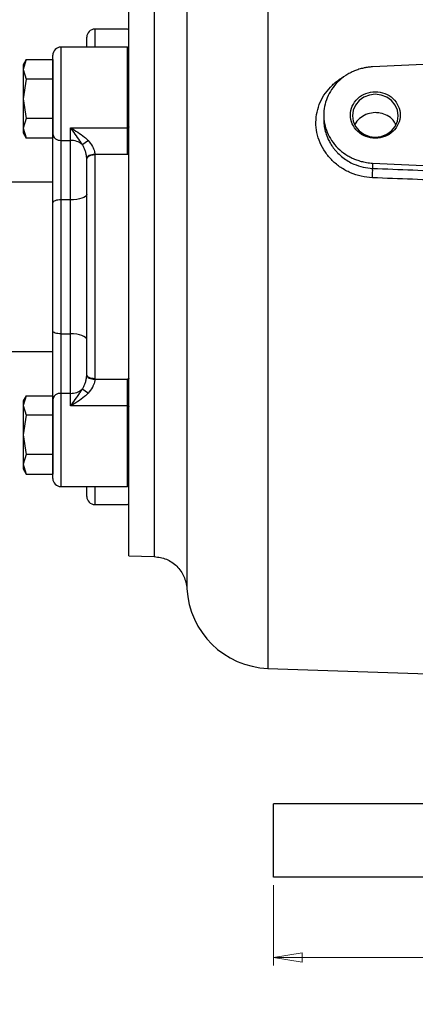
# Model space of a CAD drawing. Header units: inches. Extents: x 0.6 to 16.3, y 0.2 to 11.5.
# Tile 14 of 21: x 9 to 10.9, y 4.2 to 9. Entities that reach past the tile are written whole.
import ezdxf

# ---------------------------------------------------------------- set-up
doc = ezdxf.new("R2010")
doc.units = ezdxf.units.IN
doc.header["$MEASUREMENT"] = 0
doc.styles.add('SLDTEXTSTYLE0', font='TXT', dxfattribs={"width": 0.75})
doc.dimstyles.new('SLDDIMSTYLE0', dxfattribs={"dimtxt": 0.137795, "dimasz": 0.14, "dimexe": 0, "dimexo": 0.0625, "dimgap": 0.034449, "dimtad": 0, "dimdec": 1, "dimlfac": 1.5, "dimrnd": 1e-09, "dimzin": 4, "dimdsep": 46, "dimtxsty": 'SLDTEXTSTYLE0', "dimblk1": 'CLOSED', "dimblk2": 'CLOSED', "dimsah": 1, "dimcen": 0.09, "dimadec": 0, "dimazin": 1, "dimtfac": 1, "dimtdec": 1, "dimtofl": 0, "dimtmove": 0, "dimatfit": 3, "dimldrblk": 'CLOSED', "dimfxl": 0, "dimfrac": 2, "dimtolj": 1, "dimtzin": 12, "dimarcsym": 0})
doc.dimstyles.new('SLDDIMSTYLE2', dxfattribs={"dimtxt": 0.137795, "dimasz": 0.14, "dimexe": 0, "dimexo": 0.0625, "dimgap": 0.034449, "dimtad": 0, "dimdec": 1, "dimlfac": 1.5, "dimrnd": 1e-09, "dimzin": 12, "dimdsep": 46, "dimtxsty": 'SLDTEXTSTYLE0', "dimblk1": 'CLOSED', "dimblk2": 'CLOSED', "dimsah": 1, "dimcen": 0.09, "dimadec": 0, "dimazin": 3, "dimtfac": 1, "dimtdec": 1, "dimtofl": 0, "dimtmove": 0, "dimatfit": 3, "dimldrblk": 'CLOSED', "dimfxl": 0, "dimfrac": 2, "dimtolj": 1, "dimtzin": 12, "dimarcsym": 0})

# ---------------------------------------------------------------- blocks, each defined once
blk = doc.blocks.new('_Closed')
at = {"color": 0, "linetype": 'ByBlock', "lineweight": -2}
for p, q in [((-1, 0.166667), (0, 0)), ((-1, 0.166667), (-1, -0.166667)), ((0, 0), (-1, -0.166667)), ((0, 0), (-1, 0))]:
    blk.add_line(p, q, dxfattribs=at)
blk = doc.blocks.new('_D_3')
at = {"color": 7, "linetype": 'Continuous', "lineweight": 0}
for p, q in [((9.8959, 10.9363), (9.8539, 10.9363)), ((9.8539, 10.9363), (9.8539, 10.7176)), ((10.2013, 10.9363), (10.2433, 10.9363)), ((10.2433, 10.9363), (10.2433, 10.7176)), ((7.9476, 8.2336), (7.9476, 10.7772)), ((7.9476, 10.7379), (9.733, 10.7379)), ((12.563, 10.7379), (10.3642, 10.7379)), ((12.563, 9.5537), (12.563, 10.7772)), ((9.8539, 10.7176), (9.8959, 10.7176)), ((10.2433, 10.7176), (10.2013, 10.7176))]:
    blk.add_line(p, q, dxfattribs=at)
at = {"color": 7, "linetype": 'Continuous', "lineweight": 18, "xscale": 0.14, "yscale": 0.14, "rotation": 180.0000000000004}
blk.add_blockref('_Closed', (7.9476, 10.7379), dxfattribs=at)
at = {"color": 7, "linetype": 'Continuous', "lineweight": 18, "xscale": 0.14, "yscale": 0.14}
blk.add_blockref('_Closed', (12.563, 10.7379), dxfattribs=at)
at = {"color": 7, "linetype": 'Continuous', "lineweight": 18, "char_height": 0.1378, "attachment_point": 1, "style": 'SLDTEXTSTYLE0'}
for s, insert in [('176', (9.8959, 10.8952)), ('6.9', (9.9213, 10.689))]:
    blk.add_mtext(s, dxfattribs=dict(at, insert=insert))
blk = doc.blocks.new('_D_4')
at = {"color": 7, "linetype": 'Continuous', "lineweight": 0}
for p, q in [((10.2296, 4.7826), (10.2296, 4.3889)), ((14.8963, 4.7826), (14.8963, 4.3889)), ((13.8394, 4.6267), (13.7974, 4.6267)), ((13.7974, 4.6267), (13.7974, 4.408)), ((14.1449, 4.6267), (14.1868, 4.6267)), ((14.1868, 4.6267), (14.1868, 4.408)), ((10.2296, 4.4283), (13.6766, 4.4283)), ((13.7974, 4.408), (13.8394, 4.408)), ((14.1868, 4.408), (14.1449, 4.408)), ((14.8963, 4.4283), (14.3077, 4.4283))]:
    blk.add_line(p, q, dxfattribs=at)
at = {"color": 7, "linetype": 'Continuous', "lineweight": 18, "xscale": 0.14, "yscale": 0.14, "rotation": 180.0000000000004}
blk.add_blockref('_Closed', (10.2296, 4.4283), dxfattribs=at)
at = {"color": 7, "linetype": 'Continuous', "lineweight": 18, "xscale": 0.14, "yscale": 0.14}
blk.add_blockref('_Closed', (14.8963, 4.4283), dxfattribs=at)
at = {"color": 7, "linetype": 'Continuous', "lineweight": 18, "char_height": 0.1378, "attachment_point": 1, "style": 'SLDTEXTSTYLE0'}
for s, insert in [('178', (13.8394, 4.5856)), ('7.0', (13.8649, 4.3794))]:
    blk.add_mtext(s, dxfattribs=dict(at, insert=insert))

msp = doc.modelspace()

# ---------------------------------------------------------------- linework, layer by layer
at = {"color": 8, "linetype": 'Continuous', "lineweight": 25}
for p, q in [((10.2019, 9.7893), (10.2019, 7.8184)), ((9.351, 8.9851), (9.351, 8.8967)), ((9.1843, 8.8967), (9.1843, 8.4393)), ((9.511, 8.5012), (9.511, 8.8967)), ((10.2019, 7.8184), (10.2019, 5.8475)), ((9.1843, 7.1975), (9.1843, 6.7401)), ((9.511, 6.7401), (9.511, 7.1356)), ((9.351, 6.7401), (9.351, 6.6517))]:
    msp.add_line(p, q, dxfattribs=at)
at = {"color": 7, "linetype": 'Continuous', "lineweight": 25}
for p, q in [((9.311, 8.8967), (9.311, 8.9451)), ((9.511, 8.9851), (9.351, 8.9851)), ((9.511, 8.8967), (9.1843, 8.8967)), ((9.1443, 8.4715), (9.1443, 8.8567)), ((12.563, 8.8903), (10.7164, 8.8)), ((9.0134, 8.8359), (8.9985, 8.81)), ((9.0134, 8.8358), (8.9985, 8.7877)), ((8.9985, 8.81), (8.9985, 8.7877)), ((9.0134, 8.8358), (9.1443, 8.8358)), ((9.1443, 8.8358), (9.1443, 8.7877)), ((8.9985, 8.7877), (9.0134, 8.7396)), ((8.9985, 8.7877), (8.9985, 8.6434)), ((9.1443, 8.7877), (9.1443, 8.7396)), ((9.0134, 8.7396), (8.9985, 8.6434)), ((9.1443, 8.7396), (9.0134, 8.7396)), ((9.1443, 8.7396), (9.1443, 8.6434)), ((8.9985, 8.6434), (9.0134, 8.5471)), ((8.9985, 8.6434), (8.9985, 8.499)), ((9.1443, 8.6434), (9.1443, 8.5471)), ((10.4763, 8.5638), (10.4763, 8.542)), ((9.0134, 8.5471), (8.9985, 8.499)), ((9.1443, 8.5471), (9.0134, 8.5471)), ((9.1443, 8.5471), (9.1443, 8.499)), ((8.9985, 8.499), (9.0134, 8.4509)), ((8.9985, 8.499), (8.9985, 8.4767)), ((8.9985, 8.4767), (9.0134, 8.4508)), ((9.1443, 8.499), (9.1443, 8.4509)), ((9.1443, 8.1334), (9.1443, 8.4715)), ((9.231, 8.4393), (9.231, 8.5012)), ((9.231, 8.5012), (9.511, 8.5012)), ((9.511, 8.3702), (9.511, 8.5012)), ((9.0134, 8.4509), (9.1443, 8.4509)), ((9.1843, 8.4393), (9.231, 8.4393)), ((9.1843, 8.4393), (9.1843, 8.1473)), ((9.231, 8.1473), (9.231, 8.4393)), ((9.3509, 8.3702), (9.351, 8.3674)), ((9.511, 8.3702), (9.3509, 8.3702)), ((9.351, 8.3674), (9.351, 7.2694)), ((9.311, 8.3486), (9.311, 8.3507)), ((9.311, 7.2882), (9.311, 8.3486)), ((10.7164, 8.3276), (12.1826, 8.2559)), ((10.7164, 8.3276), (10.7164, 8.3017)), ((9.1443, 8.2785), (9.1436, 8.2777)), ((9.1436, 7.4936), (9.1436, 8.2777)), ((9.1436, 8.2342), (8.944, 8.2342)), ((9.1443, 7.5034), (9.1443, 8.1334)), ((9.1843, 8.1473), (9.1843, 7.4895)), ((9.231, 8.1473), (9.1843, 8.1473)), ((9.231, 7.4895), (9.231, 8.1473)), ((9.5176, 6.4003), (9.5176, 7.8184)), ((9.1436, 7.3591), (9.1436, 7.4936)), ((9.1443, 7.1653), (9.1443, 7.5034)), ((9.1843, 7.4895), (9.231, 7.4895)), ((9.1843, 7.4895), (9.1843, 7.1975)), ((9.231, 7.1975), (9.231, 7.4895)), ((8.6543, 7.4026), (9.1436, 7.4026)), ((9.1436, 7.3591), (9.1443, 7.3583)), ((9.311, 7.2861), (9.311, 7.2882)), ((9.351, 7.2694), (9.3509, 7.2666)), ((9.3509, 7.2666), (9.511, 7.2666)), ((9.511, 7.1356), (9.511, 7.2666)), ((9.0134, 7.186), (8.9985, 7.1601)), ((9.0134, 7.1859), (8.9985, 7.1378)), ((8.9985, 7.1601), (8.9985, 7.1378)), ((9.0134, 7.1859), (9.1443, 7.1859)), ((9.1443, 7.1859), (9.1443, 7.1378)), ((9.1443, 6.7801), (9.1443, 7.1653)), ((9.231, 7.1975), (9.1843, 7.1975)), ((9.231, 7.1356), (9.231, 7.1975)), ((8.9985, 7.1378), (9.0134, 7.0897)), ((8.9985, 7.1378), (8.9985, 6.9934)), ((9.1443, 7.1378), (9.1443, 7.0897)), ((9.511, 7.1356), (9.231, 7.1356)), ((9.0134, 7.0897), (8.9985, 6.9934)), ((9.1443, 7.0897), (9.0134, 7.0897)), ((9.1443, 7.0897), (9.1443, 6.9934)), ((8.9985, 6.9934), (9.0134, 6.8972)), ((8.9985, 6.9934), (8.9985, 6.8491)), ((9.1443, 6.9934), (9.1443, 6.8972)), ((9.0134, 6.8972), (8.9985, 6.8491)), ((9.1443, 6.8972), (9.0134, 6.8972)), ((9.1443, 6.8972), (9.1443, 6.8491)), ((8.9985, 6.8491), (9.0134, 6.801)), ((8.9985, 6.8491), (8.9985, 6.8268)), ((8.9985, 6.8268), (9.0134, 6.8009)), ((9.1443, 6.8491), (9.1443, 6.801)), ((9.0134, 6.801), (9.1443, 6.801)), ((9.1843, 6.7401), (9.511, 6.7401)), ((9.311, 6.6917), (9.311, 6.7401)), ((9.351, 6.6517), (9.511, 6.6517)), ((9.5175, 6.4003), (9.643, 6.3959)), ((9.8036, 6.2389), (9.8036, 6.2389)), ((10.2019, 5.8475), (11.2117, 5.8122)), ((10.2296, 4.822), (10.2296, 5.182)), ((11.563, 5.182), (10.2296, 5.182)), ((11.563, 4.822), (10.2296, 4.822))]:
    msp.add_line(p, q, dxfattribs=at)
at = {"color": 7, "linetype": 'Continuous', "lineweight": 25, "flags": 128}
for points in [[(10.842, 8.5602), (10.8382, 8.5874), (10.827, 8.6127), (10.8091, 8.6344), (10.7858, 8.6511), (10.7587, 8.6616), (10.7296, 8.6652), (10.7006, 8.6616), (10.6734, 8.6511), (10.6502, 8.6344), (10.6323, 8.6127), (10.6211, 8.5874), (10.6172, 8.5602), (10.6211, 8.5331), (10.6323, 8.5077), (10.6502, 8.486), (10.6734, 8.4693), (10.7006, 8.4589), (10.7296, 8.4553), (10.7587, 8.4589), (10.7858, 8.4693), (10.8091, 8.486), (10.827, 8.5077), (10.8382, 8.5331), (10.842, 8.5602)], [(9.5176, 8.505), (9.5175, 8.5042), (9.5171, 8.5035), (9.5165, 8.5029), (9.5157, 8.5023), (9.5147, 8.5018), (9.5135, 8.5015), (9.5123, 8.5013), (9.511, 8.5012)], [(9.3509, 8.3702), (9.3432, 8.3697), (9.3357, 8.3685), (9.3288, 8.3666), (9.3228, 8.3642), (9.3178, 8.3612), (9.3141, 8.3579), (9.3118, 8.3544), (9.311, 8.3507)], [(9.351, 8.3674), (9.3432, 8.3671), (9.3357, 8.366), (9.3288, 8.3643), (9.3227, 8.3619), (9.3177, 8.3591), (9.314, 8.3558), (9.3118, 8.3523), (9.311, 8.3486)], [(9.5176, 8.3671), (9.5175, 8.3677), (9.5171, 8.3683), (9.5165, 8.3688), (9.5157, 8.3693), (9.5147, 8.3697), (9.5135, 8.37), (9.5123, 8.3702), (9.511, 8.3702)], [(9.311, 8.1751), (9.3094, 8.1696), (9.3049, 8.1644), (9.2975, 8.1596), (9.2876, 8.1554), (9.2754, 8.1519), (9.2616, 8.1494), (9.2466, 8.1478), (9.231, 8.1473)], [(9.1843, 8.1473), (9.1765, 8.147), (9.169, 8.1462), (9.1621, 8.1449), (9.156, 8.1432), (9.1511, 8.1411), (9.1474, 8.1387), (9.1451, 8.1361), (9.1443, 8.1334)], [(9.1843, 7.4895), (9.1765, 7.4898), (9.169, 7.4906), (9.1621, 7.4919), (9.156, 7.4936), (9.1511, 7.4957), (9.1474, 7.4981), (9.1451, 7.5007), (9.1443, 7.5034)], [(9.311, 7.4617), (9.3094, 7.4672), (9.3049, 7.4724), (9.2975, 7.4772), (9.2876, 7.4814), (9.2754, 7.4848), (9.2616, 7.4874), (9.2466, 7.489), (9.231, 7.4895)], [(9.351, 7.2694), (9.3432, 7.2697), (9.3357, 7.2708), (9.3288, 7.2725), (9.3227, 7.2749), (9.3177, 7.2777), (9.314, 7.281), (9.3118, 7.2845), (9.311, 7.2882)], [(9.311, 7.2861), (9.3118, 7.2824), (9.3141, 7.2789), (9.3178, 7.2755), (9.3228, 7.2726), (9.3288, 7.2702), (9.3357, 7.2683), (9.3432, 7.2671), (9.3509, 7.2666)], [(9.5176, 7.2697), (9.5175, 7.2691), (9.5171, 7.2685), (9.5165, 7.268), (9.5157, 7.2675), (9.5147, 7.2671), (9.5135, 7.2668), (9.5123, 7.2666), (9.511, 7.2666)], [(9.511, 7.1356), (9.5123, 7.1355), (9.5135, 7.1353), (9.5147, 7.1349), (9.5157, 7.1345), (9.5165, 7.1339), (9.5171, 7.1333), (9.5175, 7.1326), (9.5176, 7.1318)]]:
    msp.add_lwpolyline(points, dxfattribs=at)
at = {"color": 7, "linetype": 'Continuous', "lineweight": 25}
for centre, radius, start, end in [((9.351, 8.9451), 0.04, 90, 180), ((9.511, 8.9784), 0.00667, 0, 90), ((9.1843, 8.8567), 0.04, 90, 180), ((9.511, 8.89), 0.00667, 0, 90), ((9.1808, 8.4759), 0.0367, 186.8168, 275.4858), ((9.2323, 8.3491), 0.0902, 51.2968, 90.8277), ((9.1035, 8.7243), 0.3566, 301.2778, 306.8751), ((9.2323, 7.2876), 0.0902, 269.1723, 308.7032), ((9.1035, 6.9125), 0.3566, 53.1249, 58.7222), ((9.1808, 7.1609), 0.0367, 84.5142, 173.1832), ((9.1843, 6.7801), 0.04, 180, 270), ((9.511, 6.7468), 0.00667, 270, 0), ((9.351, 6.6917), 0.04, 180, 270), ((9.511, 6.6584), 0.00667, 270, 0), ((10.2163, 6.2606), 0.4133, 183.0031, 268)]:
    msp.add_arc(centre, radius, start, end, dxfattribs=at)
at = {"color": 8, "linetype": 'Continuous', "lineweight": 25}
for points, knots in [([(9.8034, 9.3939), (9.8034, 9.3933), (9.8034, 9.3921), (9.8034, 9.3823), (9.8034, 9.3664), (9.8034, 9.3437), (9.8035, 9.3148), (9.8035, 9.2774), (9.8036, 9.2335), (9.8036, 9.1845), (9.8036, 9.1439), (9.8036, 9.1128), (9.8036, 9.0907), (9.8036, 9.0665), (9.8035, 9.0428), (9.8035, 9.019), (9.8035, 8.9948), (9.8035, 8.9668), (9.8035, 8.9315), (9.8035, 8.8933), (9.8034, 8.8573), (9.8034, 8.8288), (9.8034, 8.8005), (9.8034, 8.7687), (9.8034, 8.7338), (9.8034, 8.6989), (9.8034, 8.6599), (9.8033, 8.616), (9.8033, 8.5682), (9.8033, 8.5198), (9.8033, 8.471), (9.8033, 8.4157), (9.8034, 8.3502), (9.8034, 8.2708), (9.8034, 8.1767), (9.8035, 8.0934), (9.8035, 8.0296), (9.8035, 7.9974), (9.8035, 7.9664), (9.8035, 7.9327), (9.8035, 7.8927), (9.8036, 7.8553), (9.8036, 7.8122), (9.8036, 7.7624), (9.8036, 7.7056), (9.8036, 7.6611), (9.8036, 7.6287), (9.8036, 7.6073), (9.8036, 7.5849), (9.8036, 7.5617), (9.8035, 7.5375), (9.8035, 7.5154), (9.8035, 7.4911), (9.8035, 7.4604), (9.8035, 7.416), (9.8035, 7.3679), (9.8035, 7.3221), (9.8035, 7.2839), (9.8034, 7.2494), (9.8034, 7.1909), (9.8034, 7.1099), (9.8034, 7.0105), (9.8034, 6.9389), (9.8034, 6.8911), (9.8034, 6.8622), (9.8034, 6.8322), (9.8034, 6.8012), (9.8035, 6.7692), (9.8035, 6.7363), (9.8035, 6.7009), (9.8035, 6.6666), (9.8035, 6.6363), (9.8035, 6.6146), (9.8035, 6.5937), (9.8036, 6.5718), (9.8036, 6.5474), (9.8036, 6.5254), (9.8036, 6.5042), (9.8036, 6.4812), (9.8036, 6.4546), (9.8036, 6.4242), (9.8036, 6.3912), (9.8036, 6.3556), (9.8035, 6.3227), (9.8035, 6.2959), (9.8035, 6.2765), (9.8035, 6.2615), (9.8035, 6.2494), (9.8035, 6.2412), (9.8035, 6.2386), (9.8036, 6.2389), (9.8036, 6.2389)], [0, 0, 0, 0, 0.019728, 0.040545, 0.061985, 0.081799, 0.103605, 0.12442, 0.147766, 0.168626, 0.186994, 0.194228, 0.20186, 0.209889, 0.218315, 0.224756, 0.232115, 0.240394, 0.249591, 0.262506, 0.272185, 0.27863, 0.284958, 0.294153, 0.30284, 0.311019, 0.3198, 0.330953, 0.342021, 0.353004, 0.363903, 0.374718, 0.389568, 0.406469, 0.425424, 0.448631, 0.45794, 0.464495, 0.468295, 0.476848, 0.484975, 0.492527, 0.499502, 0.511036, 0.522695, 0.533924, 0.538076, 0.542428, 0.546983, 0.551739, 0.556696, 0.561854, 0.565342, 0.571705, 0.580942, 0.593051, 0.601951, 0.610123, 0.617569, 0.624288, 0.648309, 0.671538, 0.692949, 0.699752, 0.706977, 0.714627, 0.7227, 0.731198, 0.74012, 0.749466, 0.76083, 0.769837, 0.776485, 0.780774, 0.789442, 0.797554, 0.80511, 0.81211, 0.820187, 0.830494, 0.84303, 0.857794, 0.874787, 0.896153, 0.914713, 0.930467, 0.945057, 0.961748, 0.979992, 0.999788, 1, 1, 1, 1]), ([(9.643, 9.2407), (9.643, 9.2408), (9.643, 9.2449), (9.643, 9.2309), (9.643, 9.1968), (9.643, 9.1362), (9.643, 9.0539), (9.643, 8.9501), (9.643, 8.8271), (9.643, 8.6868), (9.643, 8.5317), (9.643, 8.3643), (9.643, 8.1876), (9.643, 8.0046), (9.643, 7.8184), (9.643, 7.6322), (9.643, 7.4492), (9.643, 7.2725), (9.643, 7.1051), (9.643, 6.95), (9.643, 6.8097), (9.643, 6.6866), (9.643, 6.5829), (9.643, 6.5006), (9.643, 6.44), (9.643, 6.4059), (9.643, 6.3919), (9.643, 6.3961), (9.643, 6.3961)], [0, 0, 0, 0, 0.0006704, 0.0422782, 0.0838861, 0.1254939, 0.1671018, 0.2087097, 0.2503175, 0.2919254, 0.3335332, 0.3751411, 0.416749, 0.4583568, 0.4999647, 0.5415725, 0.5831804, 0.6247882, 0.6663961, 0.708004, 0.7496118, 0.7912197, 0.8328275, 0.8744354, 0.9160433, 0.9576511, 0.999259, 1, 1, 1, 1]), ([(10.7157, 8.2556), (10.6972, 8.2572), (10.6602, 8.2606), (10.6074, 8.2785), (10.5591, 8.3046), (10.5171, 8.3392), (10.4826, 8.3803), (10.4572, 8.4269), (10.4411, 8.4767), (10.436, 8.5279), (10.4416, 8.5786), (10.4577, 8.6272), (10.4829, 8.6721), (10.5174, 8.7108), (10.5485, 8.7369), (10.5692, 8.7471), (10.5739, 8.7494)], [0, 0, 0, 0, 0.076369, 0.152375, 0.228252, 0.303696, 0.378455, 0.453786, 0.529296, 0.603607, 0.677932, 0.753228, 0.828642, 0.903195, 0.978042, 1, 1, 1, 1]), ([(10.4763, 8.542), (10.4767, 8.5328), (10.4773, 8.5135), (10.4833, 8.4837), (10.4912, 8.4603), (10.4987, 8.4437), (10.5037, 8.4336), (10.5096, 8.4232), (10.5168, 8.4118), (10.525, 8.4004), (10.5348, 8.3883), (10.5492, 8.3726), (10.5695, 8.3546), (10.5957, 8.3367), (10.6285, 8.3198), (10.6688, 8.306), (10.7008, 8.3031), (10.7164, 8.3017)], [0, 0, 0, 0, 0.0767301, 0.1602374, 0.2501002, 0.2785302, 0.3088842, 0.3411624, 0.3753649, 0.4176667, 0.4538442, 0.500035, 0.588011, 0.6689169, 0.7499775, 0.8777009, 1, 1, 1, 1])]:
    msp.add_open_spline(points, degree=3, knots=knots, dxfattribs=at)
at = {"color": 7, "linetype": 'Continuous', "lineweight": 25}
for points, knots in [([(9.5176, 7.8184), (9.5176, 7.8246), (9.5176, 7.837), (9.5176, 7.8555), (9.5176, 7.8741), (9.5176, 7.8926), (9.5176, 7.9111), (9.5176, 7.9295), (9.5176, 7.948), (9.5176, 7.9664), (9.5176, 7.9848), (9.5176, 8.0032), (9.5176, 8.0215), (9.5176, 8.0399), (9.5176, 8.0582), (9.5176, 8.1155), (9.5176, 8.2109), (9.5176, 8.343), (9.5176, 8.4718), (9.5176, 8.5966), (9.5176, 8.7141), (9.5176, 8.8229), (9.5176, 8.9211), (9.5176, 9.0068), (9.5176, 9.0797), (9.5176, 9.1384), (9.5176, 9.1835), (9.5176, 9.207), (9.5176, 9.2185), (9.5176, 9.2233), (9.5176, 9.2274), (9.5176, 9.2307), (9.5176, 9.2333), (9.5176, 9.2351), (9.5176, 9.2363), (9.5176, 9.2364), (9.5176, 9.2365)], [0, 0, 0, 0, 0.008342, 0.016676, 0.025003, 0.033323, 0.04164, 0.049953, 0.058265, 0.066577, 0.07489, 0.083207, 0.091527, 0.099853, 0.108186, 0.116527, 0.178265, 0.240008, 0.304319, 0.368636, 0.434315, 0.500001, 0.56568, 0.631366, 0.695676, 0.759993, 0.821731, 0.883474, 0.898065, 0.912634, 0.927188, 0.941734, 0.956281, 0.970836, 0.985406, 1, 1, 1, 1]), ([(10.7164, 8.8), (10.7139, 8.7998), (10.7089, 8.7996), (10.7014, 8.7989), (10.694, 8.798), (10.6866, 8.7969), (10.6792, 8.7956), (10.6666, 8.793), (10.6489, 8.7883), (10.6264, 8.7802), (10.6046, 8.7699), (10.5765, 8.7533), (10.5447, 8.7277), (10.5138, 8.6906), (10.4918, 8.6494), (10.4791, 8.6066), (10.475, 8.5638), (10.4791, 8.521), (10.4918, 8.4782), (10.5138, 8.437), (10.5447, 8.3999), (10.5765, 8.3743), (10.6046, 8.3577), (10.6264, 8.3474), (10.6489, 8.3393), (10.669, 8.3339), (10.6865, 8.3306), (10.7014, 8.3286), (10.7114, 8.3279), (10.7164, 8.3276)], [0, 0, 0, 0, 0.009781, 0.019544, 0.029298, 0.039051, 0.048811, 0.058587, 0.089502, 0.120435, 0.152548, 0.18468, 0.250112, 0.315544, 0.379711, 0.441491, 0.500003, 0.558515, 0.620295, 0.684463, 0.749895, 0.815327, 0.84744, 0.879571, 0.910486, 0.941419, 0.960946, 0.98045, 1, 1, 1, 1]), ([(10.852, 8.5638), (10.852, 8.5788), (10.8489, 8.5937), (10.8366, 8.6213), (10.8275, 8.634), (10.8049, 8.6552), (10.7913, 8.6636), (10.7617, 8.6751), (10.7457, 8.6781), (10.7136, 8.6781), (10.6976, 8.6751), (10.668, 8.6636), (10.6544, 8.6552), (10.6318, 8.634), (10.6227, 8.6213), (10.6104, 8.5937), (10.6072, 8.5788), (10.6072, 8.5488), (10.6104, 8.5339), (10.6227, 8.5063), (10.6318, 8.4936), (10.6544, 8.4724), (10.668, 8.464), (10.6976, 8.4525), (10.7136, 8.4495), (10.7457, 8.4495), (10.7617, 8.4525), (10.7913, 8.464), (10.8049, 8.4724), (10.8275, 8.4936), (10.8366, 8.5063), (10.8489, 8.5339), (10.852, 8.5488), (10.852, 8.5638)], [0, 0, 0, 0, 0.0625, 0.0625, 0.125, 0.125, 0.1875, 0.1875, 0.25, 0.25, 0.3125, 0.3125, 0.375, 0.375, 0.4375, 0.4375, 0.5, 0.5, 0.5625, 0.5625, 0.625, 0.625, 0.6875, 0.6875, 0.75, 0.75, 0.8125, 0.8125, 0.875, 0.875, 0.9375, 0.9375, 1, 1, 1, 1]), ([(10.7294, 8.5753), (10.7168, 8.574), (10.6914, 8.5714), (10.6585, 8.553), (10.6365, 8.5328), (10.6306, 8.5177), (10.629, 8.5136)], [0, 0, 0, 0, 0.296879, 0.593758, 0.890689, 1, 1, 1, 1]), ([(10.8299, 8.5173), (10.826, 8.5246), (10.8165, 8.5424), (10.7894, 8.5622), (10.7583, 8.574), (10.7375, 8.5749), (10.7294, 8.5753)], [0, 0, 0, 0, 0.209116, 0.508013, 0.807843, 1, 1, 1, 1]), ([(9.231, 8.5012), (9.2311, 8.5012), (9.2432, 8.4944), (9.2671, 8.4803), (9.2951, 8.4601), (9.3112, 8.4455), (9.3165, 8.44), (9.3175, 8.439)], [0, 0, 0, 0, 0.003249, 0.400452, 0.789868, 0.961696, 1, 1, 1, 1]), ([(9.2887, 8.4195), (9.288, 8.4206), (9.2844, 8.4267), (9.2659, 8.4557), (9.2467, 8.4807), (9.231, 8.5011), (9.231, 8.5012)], [0, 0, 0, 0, 0.036475, 0.202477, 0.996721, 1, 1, 1, 1]), ([(9.311, 8.3507), (9.3109, 8.3528), (9.3106, 8.3602), (9.3084, 8.3733), (9.3037, 8.3894), (9.2973, 8.4051), (9.2916, 8.4147), (9.2887, 8.4195)], [0, 0, 0, 0, 0.091168, 0.314066, 0.544944, 0.769783, 1, 1, 1, 1]), ([(9.3175, 8.439), (9.3256, 8.4293), (9.3393, 8.4128), (9.348, 8.3902), (9.3505, 8.3772), (9.3508, 8.3723), (9.3509, 8.3702)], [0, 0, 0, 0, 0.466659, 0.7947255, 0.9108297, 1, 1, 1, 1]), ([(10.7164, 8.3017), (10.8482, 8.2965), (11.1124, 8.2862), (11.3766, 8.2758), (11.5091, 8.2706)], [0, 0, 0, 0, 0.498668, 1, 1, 1, 1]), ([(11.5084, 8.2252), (11.3757, 8.2303), (11.1115, 8.2405), (10.8472, 8.2506), (10.7157, 8.2556)], [0, 0, 0, 0, 0.50212, 1, 1, 1, 1]), ([(9.2887, 7.2173), (9.2915, 7.222), (9.2972, 7.2315), (9.3036, 7.2471), (9.3084, 7.2633), (9.3105, 7.2764), (9.3109, 7.284), (9.311, 7.2861)], [0, 0, 0, 0, 0.224943, 0.455057, 0.678277, 0.908831, 1, 1, 1, 1]), ([(9.3509, 7.2666), (9.3508, 7.2644), (9.3501, 7.2532), (9.3455, 7.2397), (9.3348, 7.2183), (9.3256, 7.2074), (9.3175, 7.1978)], [0, 0, 0, 0, 0.089267, 0.47597, 0.532834, 1, 1, 1, 1]), ([(9.231, 7.1356), (9.231, 7.1357), (9.2467, 7.1561), (9.2659, 7.1811), (9.2844, 7.21), (9.288, 7.2162), (9.2887, 7.2173)], [0, 0, 0, 0, 0.003279, 0.797523, 0.963525, 1, 1, 1, 1]), ([(9.3175, 7.1978), (9.3165, 7.1968), (9.3112, 7.1913), (9.2951, 7.1767), (9.2671, 7.1565), (9.2432, 7.1424), (9.2311, 7.1356), (9.231, 7.1356)], [0, 0, 0, 0, 0.038304, 0.210132, 0.599548, 0.996751, 1, 1, 1, 1]), ([(9.643, 6.3964), (9.6635, 6.3934), (9.7044, 6.3873), (9.7564, 6.3514), (9.7934, 6.3001), (9.8002, 6.2593), (9.8036, 6.2389)], [0, 0, 0, 0, 0.250179, 0.500053, 0.749897, 1, 1, 1, 1])]:
    msp.add_open_spline(points, degree=3, knots=knots, dxfattribs=at)
msp.add_open_spline([(10.7157, 8.2556), (10.7161, 8.2648), (10.7168, 8.2848), (10.7167, 8.2982), (10.7164, 8.3017)], degree=3, dxfattribs=at)

# ---------------------------------------------------------------- dimensions: what is measured, and where the dimension line sits
at = {"color": 7, "linetype": 'Continuous', "lineweight": 18}
for base, p1, p2, dimstyle, picture, middle in [((12.563, 10.7379), (7.9476, 8.1942), (12.563, 9.5143), 'SLDDIMSTYLE2', '_D_3', (10.0486, 10.7379)), ((14.8963, 4.4283), (10.2296, 4.822), (14.8963, 4.822), 'SLDDIMSTYLE0', '_D_4', (13.9921, 4.4283))]:
    dim = msp.add_linear_dim(base=base, p1=p1, p2=p2, dimstyle=dimstyle, dxfattribs=at)
    dim.commit()
    dim.dimension.update_dxf_attribs({"geometry": picture, "text_midpoint": middle, "dimtype": 160})

doc.saveas('drawing.dxf')
